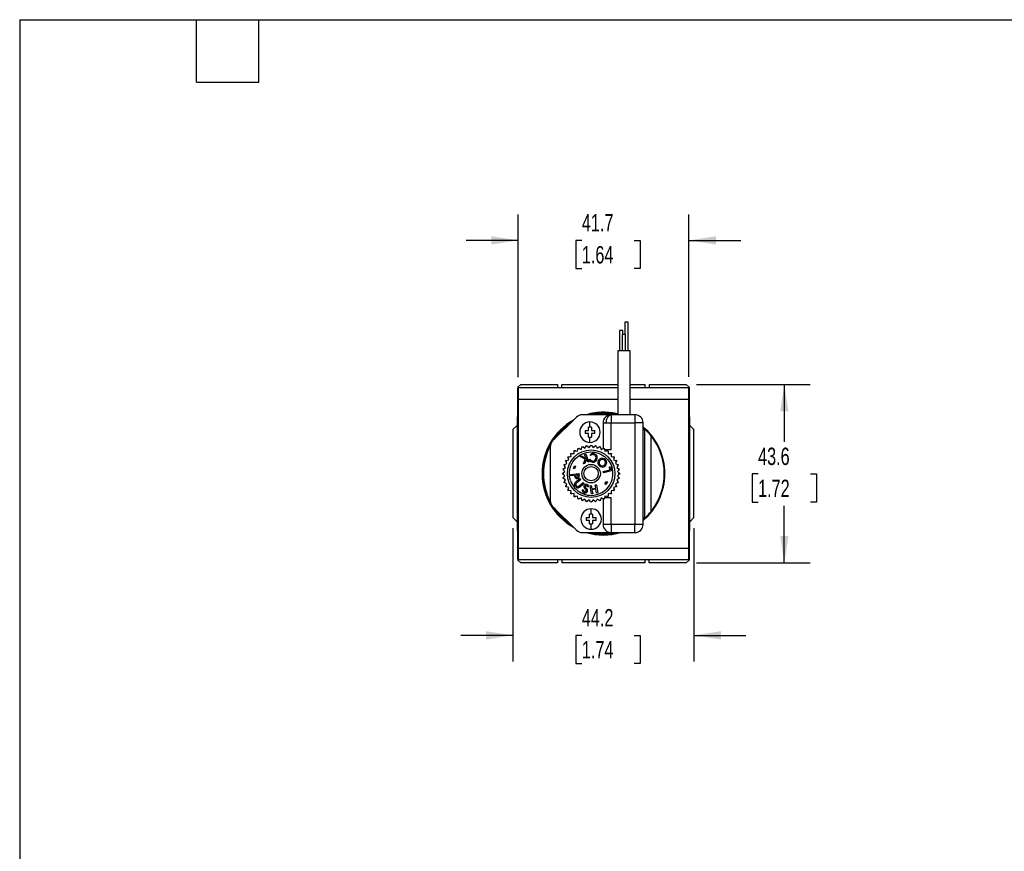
# Model space of a CAD drawing. Header units: millimetres. Extents: x 13 to 546, y 13 to 419.
# Tile 9 of 13: x 13 to 253, y 216 to 419. Entities that reach past the tile are written whole.
import ezdxf

# ---------------------------------------------------------------- set-up
doc = ezdxf.new("R2010")
doc.units = ezdxf.units.MM
doc.header["$LTSCALE"] = 2
doc.layers.add('DIMENSIONS', color=140, linetype='Continuous', lineweight=25)
doc.layers.add('TEXT', color=140, linetype='Continuous', lineweight=25)
doc.styles.add('SLDTEXTSTYLE0', font='TXT', dxfattribs={"width": 0.7})
doc.dimstyles.new('SLDDIMSTYLE0', dxfattribs={"dimtxt": 4.316016, "dimasz": 6.604, "dimexe": 0, "dimexo": 0.0625, "dimgap": 1.079004, "dimtad": 0, "dimtih": 1, "dimtoh": 1, "dimrnd": 1e-09, "dimzin": 12, "dimdsep": 46, "dimtxsty": 'SLDTEXTSTYLE0', "dimsah": 1, "dimcen": 0.09, "dimadec": 0, "dimazin": 3, "dimtfac": 1, "dimtmove": 0, "dimatfit": 0, "dimfxl": 0, "dimfrac": 2, "dimtolj": 1, "dimtzin": 12, "dimarcsym": 0})
doc.dimstyles.new('SLDDIMSTYLE1', dxfattribs={"dimtxt": 4.316016, "dimasz": 6.604, "dimexe": 0, "dimexo": 0.0625, "dimgap": 1.079004, "dimtad": 0, "dimtih": 1, "dimtoh": 1, "dimrnd": 1e-09, "dimzin": 12, "dimdsep": 46, "dimtxsty": 'SLDTEXTSTYLE0', "dimsah": 1, "dimcen": 0.09, "dimadec": 0, "dimazin": 3, "dimtfac": 1, "dimtofl": 0, "dimtmove": 0, "dimatfit": 3, "dimfxl": 0, "dimfrac": 2, "dimtolj": 1, "dimtzin": 12, "dimarcsym": 0})

# ---------------------------------------------------------------- blocks, each defined once
blk = doc.blocks.new('_D_10')
at = {"layer": 'DIMENSIONS'}
for p, q in [((177.99, 329.98), (205.78, 329.98)), ((199.43, 329.98), (199.43, 315.93)), ((193.02, 308.1), (191.57, 308.1)), ((191.57, 308.1), (191.57, 301.24)), ((205.85, 308.1), (207.3, 308.1)), ((207.3, 308.1), (207.3, 301.24)), ((191.57, 301.24), (193.02, 301.24)), ((207.3, 301.24), (205.85, 301.24)), ((199.43, 286.38), (199.43, 300.28)), ((177.99, 286.38), (205.78, 286.38))]:
    blk.add_line(p, q, dxfattribs=at)
for points in [[(199.43, 329.98), (198.42, 323.37), (200.45, 323.37)], [(199.43, 286.38), (200.45, 292.98), (198.42, 292.98)]]:
    blk.add_solid(points, dxfattribs=at)
at = {"layer": 'DIMENSIONS', "char_height": 4.233, "attachment_point": 1, "style": 'SLDTEXTSTYLE0'}
for s, insert in [('43.6', (193.02, 314.53)), ('1.72', (193.02, 306.7))]:
    blk.add_mtext(s, dxfattribs=dict(at, insert=insert))
blk = doc.blocks.new('_D_11')
at = {"layer": 'DIMENSIONS'}
for p, q in [((134.45, 331.72), (134.45, 371.53)), ((176.15, 331.82), (176.15, 371.53)), ((134.45, 365.18), (121.75, 365.18)), ((149.98, 365.18), (148.53, 365.18)), ((148.53, 365.18), (148.53, 358.32)), ((162.8, 365.18), (164.25, 365.18)), ((164.25, 365.18), (164.25, 358.32)), ((176.15, 365.18), (188.85, 365.18)), ((148.53, 358.32), (149.98, 358.32)), ((164.25, 358.32), (162.8, 358.32))]:
    blk.add_line(p, q, dxfattribs=at)
for points in [[(134.45, 365.18), (127.85, 366.19), (127.85, 364.16)], [(176.15, 365.18), (182.76, 364.16), (182.76, 366.19)]]:
    blk.add_solid(points, dxfattribs=at)
at = {"layer": 'DIMENSIONS', "char_height": 4.233, "attachment_point": 1, "style": 'SLDTEXTSTYLE0'}
for s, insert in [('41.7', (149.98, 371.6)), ('1.64', (149.98, 363.78))]:
    blk.add_mtext(s, dxfattribs=dict(at, insert=insert))
blk = doc.blocks.new('_D_12')
at = {"layer": 'DIMENSIONS'}
for p, q in [((133.15, 294.89), (133.15, 262.32)), ((177.35, 294.89), (177.35, 262.32)), ((133.15, 268.67), (120.45, 268.67)), ((149.98, 268.67), (148.53, 268.67)), ((148.53, 268.67), (148.53, 261.81)), ((162.8, 268.67), (164.25, 268.67)), ((164.25, 268.67), (164.25, 261.81)), ((177.35, 268.67), (190.05, 268.67)), ((148.53, 261.81), (149.98, 261.81)), ((164.25, 261.81), (162.8, 261.81))]:
    blk.add_line(p, q, dxfattribs=at)
for points in [[(133.15, 268.67), (126.55, 269.68), (126.55, 267.65)], [(177.35, 268.67), (183.96, 267.65), (183.96, 269.68)]]:
    blk.add_solid(points, dxfattribs=at)
at = {"layer": 'DIMENSIONS', "char_height": 4.233, "attachment_point": 1, "style": 'SLDTEXTSTYLE0'}
for s, insert in [('44.2', (149.98, 275.09)), ('1.74', (149.98, 267.27))]:
    blk.add_mtext(s, dxfattribs=dict(at, insert=insert))

msp = doc.modelspace()

# ---------------------------------------------------------------- linework, layer by layer
for p, q in [((160.504, 345.178), (160.504, 342.178)), ((161.304, 345.178), (160.504, 345.178)), ((161.304, 338.178), (161.304, 345.178)), ((159.205, 343.178), (159.205, 338.178)), ((160.005, 343.178), (159.205, 343.178)), ((159.855, 342.178), (159.855, 338.178)), ((160.655, 342.178), (159.855, 342.178)), ((160.005, 342.178), (160.005, 343.178)), ((160.655, 338.178), (160.655, 342.178)), ((158.755, 338.178), (158.755, 322.578)), ((161.755, 338.178), (158.755, 338.178)), ((161.755, 322.578), (161.755, 338.178)), ((134.355, 329.278), (135.055, 329.978)), ((135.055, 329.978), (144.055, 329.978)), ((144.055, 329.978), (144.055, 329.178)), ((145.105, 329.978), (158.755, 329.978)), ((145.105, 329.178), (145.105, 329.978)), ((161.755, 329.978), (165.405, 329.978)), ((165.405, 329.978), (165.405, 329.178)), ((166.455, 329.978), (166.455, 329.178)), ((166.455, 329.978), (175.455, 329.978)), ((175.455, 329.978), (176.155, 329.278)), ((134.355, 329.278), (134.355, 329.178)), ((134.355, 329.178), (134.455, 329.178)), ((134.355, 287.178), (134.355, 329.178)), ((158.755, 329.178), (134.455, 329.178)), ((134.455, 329.178), (134.455, 326.378)), ((176.055, 329.178), (161.755, 329.178)), ((176.055, 329.178), (176.155, 329.178)), ((176.055, 329.178), (176.055, 326.378)), ((176.155, 329.278), (176.155, 329.178)), ((176.155, 329.178), (176.155, 287.178)), ((134.455, 326.378), (158.755, 326.378)), ((134.455, 326.378), (134.455, 289.978)), ((161.755, 326.378), (176.055, 326.378)), ((176.055, 326.378), (176.055, 289.978)), ((157.155, 322.578), (150.083, 322.578)), ((157.155, 322.578), (157.155, 320.578)), ((162.955, 322.578), (157.155, 322.578)), ((162.955, 322.578), (162.955, 320.578)), ((134.155, 319.928), (133.155, 318.928)), ((134.155, 322.034), (134.355, 322.034)), ((134.155, 322.034), (134.155, 315.106)), ((148.669, 321.992), (142.841, 316.163)), ((151.965, 319.518), (151.965, 320.818)), ((155.155, 320.578), (155.155, 314.3)), ((155.155, 320.578), (155.947, 320.578)), ((155.947, 320.578), (157.155, 320.578)), ((157.155, 320.578), (162.955, 320.578)), ((157.155, 313.978), (157.155, 320.578)), ((164.955, 320.578), (162.955, 320.578)), ((162.955, 320.578), (162.955, 295.778)), ((164.955, 295.778), (164.955, 320.578)), ((176.355, 322.034), (176.155, 322.034)), ((176.355, 315.106), (176.355, 322.034)), ((177.355, 318.928), (176.355, 319.928)), ((133.155, 318.928), (133.155, 308.178)), ((150.765, 318.683), (150.765, 317.953)), ((151.6, 318.683), (151.6, 319.518)), ((151.6, 317.118), (151.6, 317.953)), ((152.33, 319.518), (152.33, 318.683)), ((152.33, 317.953), (152.33, 317.118)), ((153.165, 317.953), (153.165, 318.683)), ((164.955, 319.422), (165.505, 318.923)), ((165.305, 318.837), (165.305, 297.518)), ((177.355, 297.428), (177.355, 318.928)), ((134.155, 315.106), (134.355, 315.106)), ((134.155, 315.106), (134.155, 301.249)), ((151.965, 315.818), (151.965, 317.118)), ((166.905, 298.969), (166.905, 317.386)), ((176.355, 315.106), (176.155, 315.106)), ((176.355, 301.249), (176.355, 315.106)), ((142.255, 314.749), (142.255, 301.606)), ((147.366, 312.353), (147.326, 312.862)), ((147.57, 313.107), (148.079, 313.066)), ((148.079, 313.066), (148.119, 313.576)), ((148.399, 313.779), (148.896, 313.659)), ((148.896, 313.659), (149.015, 314.156)), ((149.322, 314.313), (149.794, 314.117)), ((149.794, 314.117), (149.99, 314.589)), ((150.318, 314.696), (150.754, 314.429)), ((150.654, 312.848), (150.936, 312.963)), ((151.056, 311.868), (150.654, 312.848)), ((150.754, 314.429), (151.021, 314.865)), ((150.936, 312.963), (151.704, 311.092)), ((151.362, 314.919), (151.75, 314.587)), ((151.75, 314.587), (152.082, 314.975)), ((152.104, 312.627), (152.161, 312.961)), ((152.427, 314.975), (152.759, 314.587)), ((152.759, 314.587), (153.148, 314.919)), ((153.489, 314.865), (153.756, 314.429)), ((153.756, 314.429), (154.191, 314.696)), ((154.52, 314.589), (154.715, 314.117)), ((154.715, 314.117), (155.187, 314.313)), ((155.495, 314.156), (155.614, 313.659)), ((157.155, 313.978), (155.538, 313.978)), ((155.614, 313.659), (156.111, 313.779)), ((156.39, 313.576), (156.43, 313.066)), ((156.43, 313.066), (156.939, 313.107)), ((157.184, 312.862), (157.144, 312.353)), ((145.843, 310.443), (146.315, 310.638)), ((146.315, 310.638), (146.119, 311.11)), ((146.276, 311.418), (146.773, 311.537)), ((146.773, 311.537), (146.654, 312.034)), ((146.857, 312.313), (147.366, 312.353)), ((149.552, 312.395), (149.896, 312.537)), ((150.832, 311.722), (149.552, 312.395)), ((149.896, 312.537), (151.056, 311.868)), ((150.397, 310.556), (150.832, 311.722)), ((150.718, 310.687), (150.397, 310.556)), ((151.09, 311.785), (150.718, 310.687)), ((151.422, 310.976), (151.09, 311.785)), ((151.704, 311.092), (151.422, 310.976)), ((151.884, 311.354), (151.941, 311.683)), ((157.144, 312.353), (157.653, 312.313)), ((157.856, 312.034), (157.737, 311.537)), ((157.737, 311.537), (158.233, 311.418)), ((158.39, 311.11), (158.195, 310.638)), ((158.195, 310.638), (158.667, 310.443)), ((133.155, 308.178), (133.155, 297.428)), ((145.457, 308.35), (145.845, 308.682)), ((145.845, 307.673), (145.457, 308.005)), ((145.845, 308.682), (145.514, 309.07)), ((145.568, 309.412), (146.003, 309.679)), ((146.003, 309.679), (145.736, 310.114)), ((147.289, 307.947), (149.263, 308.237)), ((147.334, 307.639), (147.289, 307.947)), ((147.945, 309.457), (148.21, 310.124)), ((148.201, 309.355), (147.945, 309.457)), ((148.467, 310.022), (148.201, 309.355)), ((148.21, 310.124), (148.467, 310.022)), ((149.052, 307.892), (148.462, 307.805)), ((148.462, 307.805), (148.466, 307.773)), ((149.057, 307.859), (149.052, 307.892)), ((149.263, 308.237), (149.327, 307.8)), ((155.166, 308.717), (156.859, 309.097)), ((155.235, 308.41), (155.166, 308.717)), ((157.184, 308.846), (155.235, 308.41)), ((156.698, 309.815), (156.954, 309.872)), ((156.859, 309.097), (156.698, 309.815)), ((156.954, 309.872), (157.184, 308.846)), ((158.773, 310.114), (158.506, 309.679)), ((158.506, 309.679), (158.942, 309.412)), ((158.996, 309.07), (158.664, 308.682)), ((158.664, 308.682), (159.053, 308.35)), ((159.053, 308.005), (158.664, 307.673)), ((145.514, 307.285), (145.845, 307.673)), ((146.003, 306.677), (145.568, 306.944)), ((145.736, 306.241), (146.003, 306.677)), ((146.315, 305.717), (145.843, 305.913)), ((146.119, 305.245), (146.315, 305.717)), ((148.205, 307.767), (147.334, 307.639)), ((148.22, 307.67), (148.205, 307.767)), ((148.566, 306.225), (149.532, 306.994)), ((149.736, 306.738), (148.77, 305.969)), ((149.362, 305.225), (150.328, 305.994)), ((149.532, 306.994), (149.736, 306.738)), ((150.532, 305.738), (149.566, 304.969)), ((150.328, 305.994), (150.532, 305.738)), ((153.234, 305.413), (153.542, 305.467)), ((153.368, 304.644), (153.234, 305.413)), ((153.542, 305.467), (153.886, 303.493)), ((155.633, 305.676), (156.012, 306.292)), ((155.864, 305.534), (155.633, 305.676)), ((156.243, 306.15), (155.864, 305.534)), ((156.012, 306.292), (156.243, 306.15)), ((158.667, 305.913), (158.195, 305.717)), ((158.195, 305.717), (158.39, 305.245)), ((158.942, 306.944), (158.506, 306.677)), ((158.506, 306.677), (158.773, 306.241)), ((158.664, 307.673), (158.996, 307.285)), ((146.773, 304.818), (146.276, 304.938)), ((146.654, 304.322), (146.773, 304.818)), ((147.366, 304.002), (146.857, 304.042)), ((147.326, 303.493), (147.366, 304.002)), ((148.079, 303.289), (147.57, 303.249)), ((148.119, 302.78), (148.079, 303.289)), ((150.075, 304.219), (150.368, 304.219)), ((151.646, 304.952), (151.371, 304.922)), ((151.978, 305.195), (152.286, 305.248)), ((152.322, 303.22), (151.978, 305.195)), ((152.286, 305.248), (152.42, 304.479)), ((152.629, 303.274), (152.322, 303.22)), ((152.42, 304.479), (153.368, 304.644)), ((153.413, 304.388), (152.464, 304.223)), ((152.464, 304.223), (152.629, 303.274)), ((153.578, 303.439), (153.413, 304.388)), ((153.886, 303.493), (153.578, 303.439)), ((156.43, 303.289), (156.39, 302.78)), ((156.939, 303.249), (156.43, 303.289)), ((157.653, 304.042), (157.144, 304.002)), ((157.144, 304.002), (157.184, 303.493)), ((158.233, 304.938), (157.737, 304.818)), ((157.737, 304.818), (157.856, 304.322)), ((134.155, 301.249), (134.355, 301.249)), ((134.155, 301.249), (134.155, 294.321)), ((148.896, 302.696), (148.399, 302.577)), ((149.015, 302.199), (148.896, 302.696)), ((149.794, 302.238), (149.322, 302.042)), ((149.99, 301.766), (149.794, 302.238)), ((150.754, 301.926), (150.318, 301.659)), ((151.021, 301.491), (150.754, 301.926)), ((151.75, 301.768), (151.362, 301.437)), ((152.082, 301.38), (151.75, 301.768)), ((152.759, 301.768), (152.427, 301.38)), ((153.148, 301.437), (152.759, 301.768)), ((153.756, 301.926), (153.489, 301.491)), ((154.191, 301.659), (153.756, 301.926)), ((154.715, 302.238), (154.52, 301.766)), ((155.187, 302.042), (154.715, 302.238)), ((155.155, 302.056), (155.155, 295.778)), ((155.614, 302.696), (155.495, 302.199)), ((155.538, 302.378), (157.155, 302.378)), ((156.111, 302.577), (155.614, 302.696)), ((157.155, 295.778), (157.155, 302.378)), ((176.355, 301.249), (176.155, 301.249)), ((176.355, 294.321), (176.355, 301.249)), ((142.841, 300.192), (148.669, 294.363)), ((151.89, 297.443), (151.89, 298.278)), ((152.255, 298.278), (152.255, 299.578)), ((152.62, 298.278), (152.62, 297.443)), ((133.155, 297.428), (134.155, 296.428)), ((151.055, 297.443), (151.055, 296.713)), ((151.89, 295.878), (151.89, 296.713)), ((152.255, 294.578), (152.255, 295.878)), ((152.62, 296.713), (152.62, 295.878)), ((153.455, 296.713), (153.455, 297.443)), ((157.155, 295.778), (155.155, 295.778)), ((157.155, 295.778), (157.155, 293.778)), ((162.955, 295.778), (157.155, 295.778)), ((162.955, 293.778), (162.955, 295.778)), ((164.955, 295.778), (162.955, 295.778)), ((165.505, 297.432), (164.955, 296.933)), ((176.355, 296.428), (177.355, 297.428)), ((134.355, 294.321), (134.155, 294.321)), ((150.083, 293.778), (157.155, 293.778)), ((157.155, 293.778), (162.955, 293.778)), ((176.155, 294.321), (176.355, 294.321)), ((134.455, 289.978), (176.055, 289.978)), ((134.455, 289.978), (134.455, 287.178)), ((176.055, 289.978), (176.055, 287.178)), ((134.455, 287.178), (134.355, 287.178)), ((134.355, 287.178), (134.355, 287.078)), ((135.055, 286.378), (134.355, 287.078)), ((134.455, 287.178), (176.055, 287.178)), ((144.055, 286.378), (135.055, 286.378)), ((144.055, 287.178), (144.055, 286.378)), ((145.105, 287.178), (145.105, 286.378)), ((165.405, 286.378), (145.105, 286.378)), ((165.405, 287.178), (165.405, 286.378)), ((166.455, 286.378), (166.455, 287.178)), ((175.455, 286.378), (166.455, 286.378)), ((175.455, 286.378), (176.155, 287.078)), ((176.155, 287.178), (176.055, 287.178)), ((176.155, 287.178), (176.155, 287.078))]:
    msp.add_line(p, q)
at = {"flags": 128}
msp.add_lwpolyline([(155.947, 320.578), (155.97, 320.968), (156.039, 321.343), (156.15, 321.689), (156.301, 321.992), (156.484, 322.241), (156.693, 322.425), (156.919, 322.539), (157.155, 322.578)], dxfattribs=at)
for radius in [5.8, 2.25, 1.75]:
    msp.add_circle((152.255, 308.178), radius)
for centre, radius, start, end in [((150.083, 320.578), 2, 90, 135), ((155.255, 308.178), 15, 90, 106.2602), ((155.255, 308.178), 14.85, 76.36769, 104.14111), ((155.255, 308.178), 14.65, 79.39994, 100.60006), ((157.155, 320.578), 2, 90, 180), ((155.255, 308.178), 15, 76.5066, 90), ((162.955, 320.578), 2, 0, 90), ((155.255, 308.178), 15, 119.08409, 240.91591), ((155.255, 308.178), 14.85, 121.25891, 238.74109), ((155.255, 308.178), 14.65, 124.94485, 145.05515), ((151.965, 318.318), 2.5, 90, 270), ((151.965, 318.318), 2.5, 270, 90), ((155.255, 308.178), 15, 310.29075, 49.70925), ((155.255, 308.178), 14.65, 46.68516, 48.53855), ((155.255, 308.178), 14.85, 38.32445, 46.35123), ((144.255, 314.749), 2, 135, 180), ((155.255, 308.178), 14.85, 321.67555, 38.32445), ((155.255, 308.178), 14.65, 152.45767, 207.54233), ((152.255, 308.178), 6.8, 133.54479, 136.45521), ((152.255, 308.178), 6.8, 124.54479, 127.45521), ((152.255, 308.178), 6.8, 115.54479, 118.45521), ((152.255, 308.178), 6.8, 106.54479, 109.45521), ((152.255, 308.178), 6.8, 97.54479, 100.45521), ((152.255, 308.178), 6.8, 88.54479, 91.45521), ((153.4, 310.226), 2.729, 110.28453, 118.37516), ((152.709, 311.83), 1.257, 98.64755, 115.86269), ((152.697, 312.04), 0.784, 56.17522, 108.0307), ((152.688, 311.982), 1.103, 52.17084, 98.73662), ((152.535, 311.947), 0.956, 26.85273, 51.16534), ((152.255, 308.178), 6.8, 79.54479, 82.45521), ((152.533, 311.883), 1.278, 25.24818, 49.40032), ((152.255, 308.178), 6.8, 70.54479, 73.45521), ((152.255, 308.178), 6.8, 61.54479, 64.45521), ((152.255, 308.178), 6.8, 52.54479, 55.45521), ((152.255, 308.178), 6.8, 43.54479, 46.45521), ((152.255, 308.178), 6.8, 160.54479, 163.45521), ((152.255, 308.178), 6.8, 151.54479, 154.45521), ((152.255, 308.178), 6.8, 142.54479, 145.45521), ((156.462, 316.674), 7.018, 229.28282, 230.13817), ((153.518, 313.121), 2.135, 222.35839, 232.78275), ((152.723, 312.143), 1.144, 228.4351, 277.52056), ((152.696, 312.046), 0.781, 233.16518, 275.20033), ((152.721, 311.939), 0.672, 273.895, 307.92166), ((152.644, 312.19), 1.204, 280.97438, 313.26307), ((152.597, 312.067), 0.85, 309.21626, 21.53429), ((152.657, 312.053), 1.098, 317.68874, 19.98638), ((154.978, 310.893), 1.062, 173.69821, 199.7365), ((154.908, 310.943), 0.988, 116.16309, 176.14259), ((155.023, 310.91), 1.11, 199.77439, 260.20084), ((154.968, 310.882), 0.751, 116.95695, 180.3167), ((154.94, 310.865), 0.723, 178.98245, 210.81671), ((154.973, 310.834), 0.736, 207.43586, 270.18208), ((154.925, 310.961), 0.98, 77.98697, 117.49079), ((154.964, 310.922), 0.713, 75.7697, 118.11077), ((154.951, 310.82), 1.113, 20.12603, 80.84359), ((154.989, 310.853), 0.775, 22.22414, 78.82903), ((154.966, 310.878), 0.786, 292.75803, 354.02634), ((155.011, 310.829), 1.041, 288.73218, 348.60958), ((155.004, 310.887), 0.75, 353.06306, 20.27473), ((154.982, 310.852), 1.074, 347.72541, 19.10411), ((152.255, 308.178), 6.8, 34.54479, 37.45521), ((152.255, 308.178), 6.8, 25.54479, 28.45521), ((152.255, 308.178), 6.8, 16.54479, 19.45521), ((152.255, 308.178), 6.8, 178.54479, 181.45521), ((152.255, 308.178), 6.8, 169.54479, 172.45521), ((147.043, 307.541), 2.039, 2.6483, 8.97257), ((147.646, 307.518), 1.704, 358.3392, 9.53206), ((155.037, 310.818), 1.022, 258.56222, 287.54363), ((154.964, 310.972), 0.875, 270.72829, 290.50686), ((152.255, 308.178), 6.8, 7.54479, 10.45521), ((152.255, 308.178), 6.8, 358.54479, 1.45521), ((152.255, 308.178), 6.8, 187.54479, 190.45521), ((152.255, 308.178), 6.8, 196.54479, 199.45521), ((148.79, 305.601), 0.593, 163.47065, 192.16699), ((149.32, 305.805), 1.158, 196.492, 238.08227), ((150.11, 307.891), 1.903, 186.66761, 196.7727), ((148.9, 305.562), 0.71, 141.64216, 162.98153), ((148.761, 307.488), 0.495, 197.15553, 223.206), ((149.551, 305.015), 1.56, 129.16545, 140.73954), ((148.801, 307.561), 0.575, 225.72453, 251.83646), ((151.53, 308.222), 3.096, 188.35007, 191.54958), ((149.334, 307.772), 0.854, 191.43107, 202.61242), ((148.842, 305.572), 0.327, 159.05148, 195.11991), ((149.196, 305.71), 0.707, 198.42178, 235.91711), ((148.95, 305.525), 0.445, 143.12692, 158.42068), ((148.755, 307.521), 0.224, 200.42571, 233.34408), ((149.315, 305.248), 0.903, 127.10177, 142.98073), ((148.743, 307.52), 0.215, 235.69464, 266.82024), ((148.779, 307.693), 0.696, 256.99198, 299.99586), ((148.757, 307.781), 0.477, 266.77241, 291.75864), ((148.855, 307.54), 0.217, 291.44595, 335.33129), ((148.663, 307.602), 0.418, 338.62102, 4.6613), ((148.762, 307.595), 0.623, 305.84221, 329.82367), ((148.669, 307.549), 0.686, 337.11996, 353.27224), ((150.977, 305.024), 0.494, 98.82763, 185.06412), ((150.989, 304.788), 0.729, 50.10203, 96.88615), ((152.255, 308.178), 6.8, 340.54479, 343.45521), ((152.255, 308.178), 6.8, 349.54479, 352.45521), ((152.255, 308.178), 6.8, 205.54479, 208.45521), ((152.255, 308.178), 6.8, 214.54479, 217.45521), ((152.255, 308.178), 6.8, 223.54479, 226.45521), ((149.015, 305.358), 0.618, 240.21344, 277.40632), ((148.997, 305.407), 0.345, 235.22355, 285.55791), ((148.952, 305.596), 0.539, 284.77542, 298.68216), ((148.98, 305.515), 0.779, 278.48687, 301.25576), ((148.555, 306.265), 1.316, 299.84902, 307.79734), ((147.82, 307.44), 3.026, 301.13319, 305.24977), ((150.629, 304.087), 0.57, 166.57539, 219.48179), ((150.775, 304.288), 0.812, 223.89676, 280.45856), ((150.813, 304.139), 0.451, 169.867, 216.13967), ((150.747, 304.186), 0.433, 226.30955, 283.88214), ((151, 305.004), 0.515, 182.62303, 221.06123), ((152.559, 306.31), 2.549, 220.17271, 229.14387), ((151.022, 305.008), 0.235, 96.13038, 179.05281), ((151.109, 305.019), 0.323, 181.20369, 232.97259), ((150.756, 304.061), 0.31, 287.93509, 24.3317), ((150.5, 303.934), 0.594, 25.28748, 48.84216), ((148.644, 302.225), 3.404, 39.65265, 48.16183), ((150.771, 304.074), 0.604, 284.5436, 354.04972), ((151.012, 304.9), 0.342, 36.67822, 92.5166), ((150.833, 304.071), 0.542, 353.66795, 37.04629), ((150.731, 304.734), 0.668, 16.40753, 33.72554), ((151.088, 304.928), 0.558, 2.50916, 48.68341), ((152.255, 308.178), 6.8, 313.54479, 316.45521), ((152.255, 308.178), 6.8, 322.54479, 325.45521), ((152.255, 308.178), 6.8, 331.54479, 334.45521), ((144.255, 301.606), 2, 180, 225), ((152.255, 308.178), 6.8, 232.54479, 235.45521), ((152.255, 308.178), 6.8, 241.54479, 244.45521), ((152.255, 308.178), 6.8, 250.54479, 253.45521), ((152.255, 308.178), 6.8, 259.54479, 262.45521), ((152.255, 308.178), 6.8, 268.54479, 271.45521), ((152.255, 308.178), 6.8, 277.54479, 280.45521), ((152.255, 308.178), 6.8, 286.54479, 289.45521), ((152.255, 308.178), 6.8, 295.54479, 298.45521), ((152.255, 308.178), 6.8, 304.54479, 307.45521), ((155.255, 308.178), 14.65, 214.94485, 235.05515), ((152.255, 297.078), 2.5, 90, 270), ((152.255, 297.078), 2.5, 270, 90), ((155.255, 308.178), 14.85, 313.64877, 321.67555), ((157.155, 295.778), 2, 180, 270), ((162.955, 295.778), 2, 270, 0), ((155.255, 308.178), 14.65, 311.46145, 313.31484), ((150.083, 295.778), 2, 225, 270), ((155.255, 308.178), 15, 253.7398, 286.2602), ((155.255, 308.178), 14.85, 255.85889, 284.14111), ((155.255, 308.178), 14.65, 259.39994, 280.60006)]:
    msp.add_arc(centre, radius, start, end)
for points in [[(150.765, 318.683), (151.038, 318.683), (151.316, 318.683), (151.6, 318.683)], [(151.6, 317.953), (151.316, 317.953), (151.038, 317.953), (150.765, 317.953)], [(151.965, 319.518), (151.843, 319.518), (151.721, 319.518), (151.6, 319.518)], [(152.33, 319.518), (152.208, 319.518), (152.087, 319.518), (151.965, 319.518)], [(152.33, 318.683), (152.613, 318.683), (152.892, 318.683), (153.165, 318.683)], [(153.165, 317.953), (152.892, 317.953), (152.613, 317.953), (152.33, 317.953)], [(165.305, 318.837), (165.371, 318.866), (165.438, 318.894), (165.505, 318.923)], [(151.021, 314.865), (151.067, 314.941), (151.114, 315.016), (151.16, 315.091)], [(151.16, 315.091), (151.227, 315.034), (151.294, 314.977), (151.362, 314.919)], [(151.6, 317.118), (151.721, 317.118), (151.843, 317.118), (151.965, 317.118)], [(151.965, 317.118), (152.087, 317.118), (152.208, 317.118), (152.33, 317.118)], [(152.082, 314.975), (152.14, 315.043), (152.197, 315.111), (152.255, 315.178)], [(152.255, 315.178), (152.312, 315.111), (152.37, 315.043), (152.427, 314.975)], [(153.148, 314.919), (153.215, 314.977), (153.283, 315.034), (153.35, 315.091)], [(153.35, 315.091), (153.396, 315.016), (153.442, 314.941), (153.489, 314.865)], [(147.326, 312.862), (147.319, 312.951), (147.312, 313.039), (147.305, 313.127)], [(147.305, 313.127), (147.393, 313.12), (147.481, 313.114), (147.57, 313.107)], [(148.119, 313.576), (148.126, 313.664), (148.133, 313.753), (148.14, 313.841)], [(148.14, 313.841), (148.226, 313.82), (148.312, 313.799), (148.399, 313.779)], [(149.015, 314.156), (149.036, 314.243), (149.056, 314.329), (149.077, 314.415)], [(149.077, 314.415), (149.158, 314.381), (149.24, 314.347), (149.322, 314.313)], [(149.99, 314.589), (150.024, 314.672), (150.058, 314.753), (150.092, 314.835)], [(150.092, 314.835), (150.167, 314.789), (150.242, 314.743), (150.318, 314.696)], [(154.191, 314.696), (154.267, 314.743), (154.343, 314.789), (154.418, 314.835)], [(154.418, 314.835), (154.452, 314.753), (154.486, 314.672), (154.52, 314.589)], [(155.187, 314.313), (155.269, 314.347), (155.351, 314.381), (155.433, 314.415)], [(155.433, 314.415), (155.453, 314.329), (155.474, 314.243), (155.495, 314.156)], [(156.111, 313.779), (156.197, 313.799), (156.283, 313.82), (156.369, 313.841)], [(156.369, 313.841), (156.376, 313.753), (156.383, 313.664), (156.39, 313.576)], [(156.939, 313.107), (157.028, 313.114), (157.117, 313.12), (157.205, 313.127)], [(157.205, 313.127), (157.198, 313.039), (157.191, 312.951), (157.184, 312.862)], [(145.597, 310.341), (145.679, 310.375), (145.761, 310.408), (145.843, 310.443)], [(145.736, 310.114), (145.69, 310.19), (145.644, 310.265), (145.597, 310.341)], [(146.018, 311.356), (146.104, 311.376), (146.19, 311.397), (146.276, 311.418)], [(146.119, 311.11), (146.085, 311.192), (146.052, 311.274), (146.018, 311.356)], [(146.592, 312.292), (146.68, 312.299), (146.768, 312.306), (146.857, 312.313)], [(146.654, 312.034), (146.633, 312.12), (146.612, 312.206), (146.592, 312.292)], [(157.653, 312.313), (157.742, 312.306), (157.83, 312.299), (157.918, 312.292)], [(157.918, 312.292), (157.897, 312.206), (157.877, 312.12), (157.856, 312.034)], [(158.233, 311.418), (158.32, 311.397), (158.406, 311.376), (158.492, 311.356)], [(158.492, 311.356), (158.458, 311.274), (158.424, 311.192), (158.39, 311.11)], [(158.667, 310.443), (158.749, 310.408), (158.831, 310.375), (158.912, 310.341)], [(158.912, 310.341), (158.866, 310.265), (158.82, 310.19), (158.773, 310.114)], [(145.255, 308.178), (145.322, 308.235), (145.389, 308.293), (145.457, 308.35)], [(145.457, 308.005), (145.389, 308.063), (145.322, 308.12), (145.255, 308.178)], [(145.341, 309.273), (145.416, 309.319), (145.492, 309.365), (145.568, 309.412)], [(145.514, 309.07), (145.456, 309.138), (145.398, 309.206), (145.341, 309.273)], [(158.942, 309.412), (159.018, 309.365), (159.093, 309.319), (159.169, 309.273)], [(158.996, 309.07), (159.054, 309.138), (159.111, 309.206), (159.169, 309.273)], [(159.255, 308.178), (159.188, 308.235), (159.12, 308.293), (159.053, 308.35)], [(159.255, 308.178), (159.188, 308.12), (159.12, 308.063), (159.053, 308.005)], [(145.341, 307.083), (145.398, 307.15), (145.456, 307.217), (145.514, 307.285)], [(145.568, 306.944), (145.492, 306.99), (145.416, 307.036), (145.341, 307.083)], [(145.597, 306.015), (145.644, 306.09), (145.69, 306.165), (145.736, 306.241)], [(145.843, 305.913), (145.761, 305.947), (145.679, 305.981), (145.597, 306.015)], [(158.912, 306.015), (158.831, 305.981), (158.749, 305.947), (158.667, 305.913)], [(158.912, 306.015), (158.866, 306.09), (158.82, 306.165), (158.773, 306.241)], [(159.169, 307.083), (159.093, 307.036), (159.018, 306.99), (158.942, 306.944)], [(158.996, 307.285), (159.054, 307.217), (159.111, 307.15), (159.169, 307.083)], [(146.018, 305), (146.052, 305.081), (146.085, 305.163), (146.119, 305.245)], [(146.276, 304.938), (146.19, 304.958), (146.104, 304.979), (146.018, 305)], [(146.592, 304.063), (146.612, 304.149), (146.633, 304.235), (146.654, 304.322)], [(146.857, 304.042), (146.768, 304.049), (146.68, 304.056), (146.592, 304.063)], [(147.305, 303.228), (147.312, 303.316), (147.319, 303.404), (147.326, 303.493)], [(147.57, 303.249), (147.481, 303.242), (147.393, 303.235), (147.305, 303.228)], [(157.205, 303.228), (157.117, 303.235), (157.028, 303.242), (156.939, 303.249)], [(157.184, 303.493), (157.191, 303.404), (157.198, 303.316), (157.205, 303.228)], [(157.918, 304.063), (157.83, 304.056), (157.742, 304.049), (157.653, 304.042)], [(157.856, 304.322), (157.877, 304.235), (157.897, 304.149), (157.918, 304.063)], [(158.492, 305), (158.406, 304.979), (158.32, 304.958), (158.233, 304.938)], [(158.39, 305.245), (158.424, 305.163), (158.458, 305.081), (158.492, 305)], [(148.14, 302.515), (148.133, 302.603), (148.126, 302.691), (148.119, 302.78)], [(148.399, 302.577), (148.312, 302.556), (148.226, 302.535), (148.14, 302.515)], [(149.077, 301.941), (149.056, 302.026), (149.036, 302.113), (149.015, 302.199)], [(149.322, 302.042), (149.24, 302.008), (149.158, 301.974), (149.077, 301.941)], [(150.092, 301.52), (150.058, 301.602), (150.024, 301.684), (149.99, 301.766)], [(150.318, 301.659), (150.242, 301.613), (150.167, 301.566), (150.092, 301.52)], [(151.16, 301.264), (151.114, 301.339), (151.067, 301.415), (151.021, 301.491)], [(151.362, 301.437), (151.294, 301.379), (151.227, 301.321), (151.16, 301.264)], [(152.255, 301.178), (152.197, 301.245), (152.14, 301.312), (152.082, 301.38)], [(152.427, 301.38), (152.37, 301.312), (152.312, 301.245), (152.255, 301.178)], [(153.35, 301.264), (153.283, 301.321), (153.215, 301.379), (153.148, 301.437)], [(153.489, 301.491), (153.442, 301.415), (153.396, 301.339), (153.35, 301.264)], [(154.418, 301.52), (154.343, 301.566), (154.267, 301.613), (154.191, 301.659)], [(154.52, 301.766), (154.486, 301.684), (154.452, 301.602), (154.418, 301.52)], [(155.433, 301.941), (155.351, 301.974), (155.269, 302.008), (155.187, 302.042)], [(155.495, 302.199), (155.474, 302.113), (155.453, 302.026), (155.433, 301.941)], [(156.369, 302.515), (156.283, 302.535), (156.197, 302.556), (156.111, 302.577)], [(156.39, 302.78), (156.383, 302.691), (156.376, 302.603), (156.369, 302.515)], [(152.255, 298.278), (152.133, 298.278), (152.011, 298.278), (151.89, 298.278)], [(152.62, 298.278), (152.498, 298.278), (152.377, 298.278), (152.255, 298.278)], [(151.055, 297.443), (151.328, 297.443), (151.606, 297.443), (151.89, 297.443)], [(151.89, 296.713), (151.606, 296.713), (151.328, 296.713), (151.055, 296.713)], [(151.89, 295.878), (152.011, 295.878), (152.133, 295.878), (152.255, 295.878)], [(152.255, 295.878), (152.377, 295.878), (152.498, 295.878), (152.62, 295.878)], [(152.62, 297.443), (152.903, 297.443), (153.182, 297.443), (153.455, 297.443)], [(153.455, 296.713), (153.182, 296.713), (152.903, 296.713), (152.62, 296.713)], [(165.505, 297.432), (165.438, 297.461), (165.371, 297.49), (165.305, 297.518)]]:
    msp.add_open_spline(points, degree=3)
for points in [[(147.214, 306.54), (146.78, 307.877), (146.894, 309.331), (148.171, 311.836), (149.28, 312.784), (151.954, 313.653), (153.409, 313.538), (155.913, 312.262), (156.861, 311.152), (157.295, 309.815)], [(147.214, 306.54), (147.649, 305.203), (148.596, 304.093), (151.101, 302.817), (152.556, 302.703), (155.229, 303.571), (156.339, 304.519), (157.615, 307.024), (157.73, 308.479), (157.295, 309.815)]]:
    msp.add_open_spline(points, degree=3, knots=[0, 0, 0, 0, 0.25, 0.25, 0.5, 0.5, 0.75, 0.75, 1, 1, 1, 1])
at = {"layer": 'TEXT'}
for p, q in [((12.7, 419.1), (546.1, 419.1)), ((12.7, 419.1), (12.7, 12.7)), ((55.88, 403.86), (55.88, 419.1)), ((71.12, 403.86), (71.12, 419.1)), ((55.88, 403.86), (71.12, 403.86))]:
    msp.add_line(p, q, dxfattribs=at)

# ---------------------------------------------------------------- dimensions: what is measured, and where the dimension line sits
at = {"layer": 'DIMENSIONS'}
for base, p1, p2, picture, middle in [((134.455, 365.178), (176.155, 329.278), (134.455, 329.178), '_D_11', (156.39, 365.178)), ((177.355, 268.668), (133.155, 297.428), (177.355, 297.428), '_D_12', (156.39, 268.668))]:
    dim = msp.add_linear_dim(base=base, p1=p1, p2=p2, dimstyle='SLDDIMSTYLE0', dxfattribs=at)
    dim.commit()
    dim.dimension.update_dxf_attribs({"geometry": picture, "text_midpoint": middle, "dimtype": 160})
dim = msp.add_linear_dim(base=(199.434, 286.378), p1=(175.455, 329.978), p2=(175.455, 286.378), angle=90, dimstyle='SLDDIMSTYLE1', dxfattribs=at)
dim.commit()
dim.dimension.update_dxf_attribs({"geometry": '_D_10', "text_midpoint": (199.434, 308.103), "dimtype": 160})

doc.saveas('drawing.dxf')
